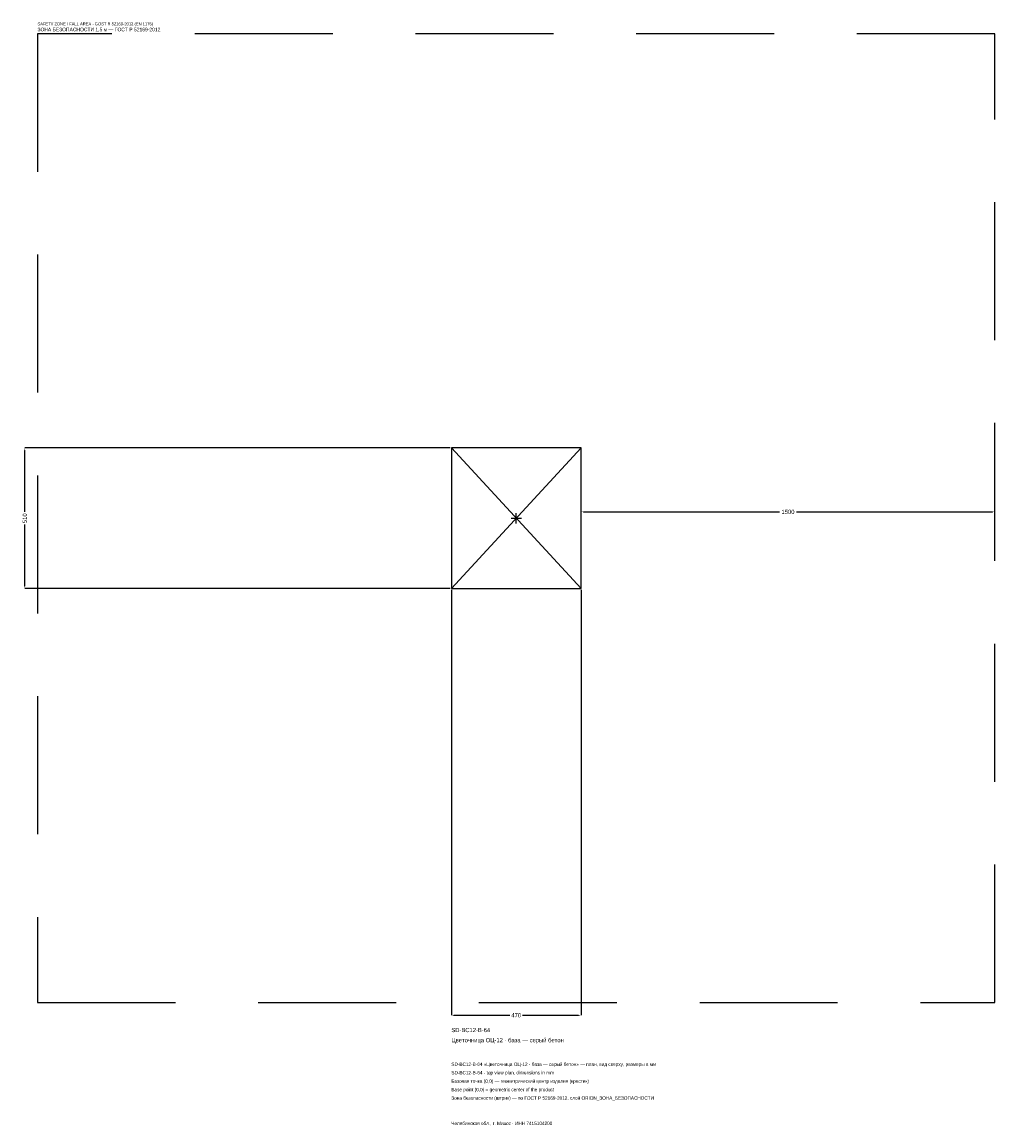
# Model space of a CAD drawing. Header units: metres. Extents: x -1791 to 1735, y -2202 to 1798.
import ezdxf

# ---------------------------------------------------------------- set-up
doc = ezdxf.new("R2010")
doc.units = ezdxf.units.M
doc.linetypes.add('DASHED', pattern=[800, 500, -300])
for name, color, linetype in [('ЗСК_ДАННЫЕ', 3, 'Continuous'), ('ЗСК_ЗОНА_БЕЗОПАСНОСТИ', 1, 'Continuous'), ('ЗСК_КОНТУР', 7, 'Continuous'), ('ЗСК_РАЗМЕРЫ', 8, 'Continuous')]:
    doc.layers.add(name, color=color, linetype=linetype)
doc.dimstyles.new('ORION', dxfattribs={"dimtxt": 15.3, "dimasz": 9.18, "dimexe": 1.25, "dimexo": 4.59, "dimtad": 1, "dimdec": 0, "dimcen": 2.5, "dimazin": 3, "dimtfac": 1, "dimtmove": 0, "dimatfit": 3})

# ---------------------------------------------------------------- blocks, each defined once
blk = doc.blocks.new('_CLOSEDFILLED')
at = {"color": 0, "linetype": 'BYBLOCK'}
blk.add_solid([(-1, 0.16), (0, 0), (-1, -0.16)], dxfattribs=at)
blk = doc.blocks.new('*D1')
for p, q in [((-235, -259.59), (-235, -1800.9)), ((235, -259.59), (235, -1800.9)), ((-225.82, -1800.9), (-22.95, -1800.9)), ((22.95, -1800.9), (225.82, -1800.9))]:
    blk.add_line(p, q)
at = {"layer": 'Defpoints'}
for p in [(-235, -255), (235, -255), (-235, -1800.9)]:
    blk.add_point(p, dxfattribs=at)
at = {"layer": 'ЗСК_РАЗМЕРЫ', "xscale": 9.18, "yscale": 9.18, "rotation": 180}
blk.add_blockref('_CLOSEDFILLED', (-235, -1800.9), dxfattribs=at)
at = {"layer": 'ЗСК_РАЗМЕРЫ', "xscale": 9.18, "yscale": 9.18}
blk.add_blockref('_CLOSEDFILLED', (235, -1800.9), dxfattribs=at)
at = {"layer": 'ЗСК_РАЗМЕРЫ', "insert": (0, -1800.9), "char_height": 15.3, "attachment_point": 5}
blk.add_mtext('470', dxfattribs=at)
blk = doc.blocks.new('*D2')
for p, q in [((-239.59, 255), (-1780.9, 255)), ((-1780.9, 22.95), (-1780.9, 245.82)), ((-1780.9, -245.82), (-1780.9, -22.95)), ((-239.59, -255), (-1780.9, -255))]:
    blk.add_line(p, q)
at = {"layer": 'Defpoints'}
for p in [(-235, 255), (-1780.9, -255), (-235, -255)]:
    blk.add_point(p, dxfattribs=at)
at = {"layer": 'ЗСК_РАЗМЕРЫ', "xscale": 9.18, "yscale": 9.18}
for p, rotation in [((-1780.9, 255), 90), ((-1780.9, -255), 270)]:
    blk.add_blockref('_CLOSEDFILLED', p, dxfattribs=dict(at, rotation=rotation))
at = {"layer": 'ЗСК_РАЗМЕРЫ', "insert": (-1780.9, 0), "char_height": 15.3, "attachment_point": 5, "rotation": 90}
blk.add_mtext('510', dxfattribs=at)
blk = doc.blocks.new('*D3')
for p, q in [((235, 4.59), (235, 22.95)), ((244.18, 22.95), (954.4, 22.95)), ((1015.6, 22.95), (1725.82, 22.95)), ((1735, 4.59), (1735, 22.95))]:
    blk.add_line(p, q)
at = {"layer": 'Defpoints'}
for p in [(235, 22.95), (235, 0), (1735, 0)]:
    blk.add_point(p, dxfattribs=at)
at = {"layer": 'ЗСК_РАЗМЕРЫ', "xscale": 9.18, "yscale": 9.18, "rotation": 180}
blk.add_blockref('_CLOSEDFILLED', (235, 22.95), dxfattribs=at)
at = {"layer": 'ЗСК_РАЗМЕРЫ', "xscale": 9.18, "yscale": 9.18}
blk.add_blockref('_CLOSEDFILLED', (1735, 22.95), dxfattribs=at)
at = {"layer": 'ЗСК_РАЗМЕРЫ', "insert": (985, 22.95), "char_height": 15.3, "attachment_point": 5}
blk.add_mtext('1500', dxfattribs=at)
blk = doc.blocks.new('ОРИОН SD-BC12-B-64 Цветочница ОЦ-12 · база — серый бетон')
at = {"layer": 'ЗСК_ЗОНА_БЕЗОПАСНОСТИ', "linetype": 'DASHED'}
blk.add_lwpolyline([(-1735, -1755), (1735, -1755), (1735, 1755), (-1735, 1755)], close=True, dxfattribs=at)
at = {"layer": 'ЗСК_КОНТУР'}
for p, q in [((-235, -255), (235, 255)), ((-235, 255), (235, -255))]:
    blk.add_line(p, q, dxfattribs=at)
blk.add_lwpolyline([(-235, -255), (235, -255), (235, 255), (-235, 255)], close=True, dxfattribs=at)
at = {"layer": 'ЗСК_РАЗМЕРЫ'}
for p, q in [((-18.8, 0), (18.8, 0)), ((0, -18.8), (0, 18.8))]:
    blk.add_line(p, q, dxfattribs=at)
at = {"layer": 'ЗСК_ДАННЫЕ'}
for tag, p in [('АРТИКУЛ', (-235, -1862.1)), ('НАИМЕНОВАНИЕ', (-235, -1898.82))]:
    blk.add_attdef(tag, p, '', height=15.3, dxfattribs=at)
at = {"layer": 'ЗСК_ДАННЫЕ', "flags": 1}
for tag, p in [('ТЕЛЕФОН', (-235, -1972.26)), ('ПРОИЗВОДИТЕЛЬ', (-235, -1935.54)), ('САЙТ', (-235, -2045.7)), ('АДРЕС', (-235, -2082.42)), ('РЕКВИЗИТЫ', (-235, -2119.14)), ('ГАБАРИТЫ', (-235, -2155.86)), ('ЗОНА_БЕЗОПАСНОСТИ', (-235, -2192.58))]:
    blk.add_attdef(tag, p, '', height=15.3, dxfattribs=at)
at = {"layer": 'ЗСК_ЗОНА_БЕЗОПАСНОСТИ', "color": 1}
for s, height, p in [('SAFETY ZONE / FALL AREA - GOST R 52169-2012 (EN 1176)', 10.71, (-1735, 1785.6)), ('ЗОНА БЕЗОПАСНОСТИ 1,5 м — ГОСТ Р 52169-2012', 13.005, (-1735, 1764.18))]:
    blk.add_text(s, height=height, dxfattribs=at).set_placement(p)
at = {"layer": 'ЗСК_РАЗМЕРЫ'}
dim = blk.add_linear_dim(base=(-1780.9, -255), p1=(-235, -255), p2=(-235, 255), angle=90, dimstyle='ORION', dxfattribs=at)
dim.commit()
dim.dimension.update_dxf_attribs({"geometry": '*D2', "text_midpoint": (-1780.9, 0)})
for base, p1, p2, picture, middle in [((235, 22.95), (235, 0), (1735, 0), '*D3', (985, 22.95)), ((-235, -1800.9), (-235, -255), (235, -255), '*D1', (0, -1800.9))]:
    dim = blk.add_linear_dim(base=base, p1=p1, p2=p2, dimstyle='ORION', dxfattribs=at)
    dim.commit()
    dim.dimension.update_dxf_attribs({"geometry": picture, "text_midpoint": middle})

msp = doc.modelspace()

# ---------------------------------------------------------------- block references
msp.add_blockref('ОРИОН SD-BC12-B-64 Цветочница ОЦ-12 · база — серый бетон', (0, 0)).add_auto_attribs({'АРТИКУЛ': 'SD-BC12-B-64', 'НАИМЕНОВАНИЕ': 'Цветочница ОЦ-12 · база — серый бетон'})

# ---------------------------------------------------------------- texts
at = {"layer": 'ЗСК_ДАННЫЕ', "color": 3}
for s, p in [('SD-BC12-B-64 «Цветочница ОЦ-12 · база — серый бетон» — план, вид сверху, размеры в мм', (-235, -1984.5)), ('SD-BC12-B-64 - top view plan, dimensions in mm', (-235, -2015.1)), ('Челябинская обл., г. Миасс · ИНН 7415104200', (-235, -2198.7))]:
    msp.add_text(s, height=12.24, dxfattribs=at).set_placement(p)
at = {"layer": 'ЗСК_ДАННЫЕ', "color": 7}
for s, p in [('Базовая точка (0,0) — геометрический центр изделия (крестик)', (-235, -2045.7)), ('Base point (0,0) = geometric center of the product', (-235, -2076.3))]:
    msp.add_text(s, height=12.24, dxfattribs=at).set_placement(p)
at = {"layer": 'ЗСК_ДАННЫЕ', "color": 1}
msp.add_text('Зона безопасности (штрих) — по ГОСТ Р 52169-2012, слой ORION_ЗОНА_БЕЗОПАСНОСТИ', height=12.24, dxfattribs=at).set_placement((-235, -2106.9))

doc.saveas('drawing.dxf')
